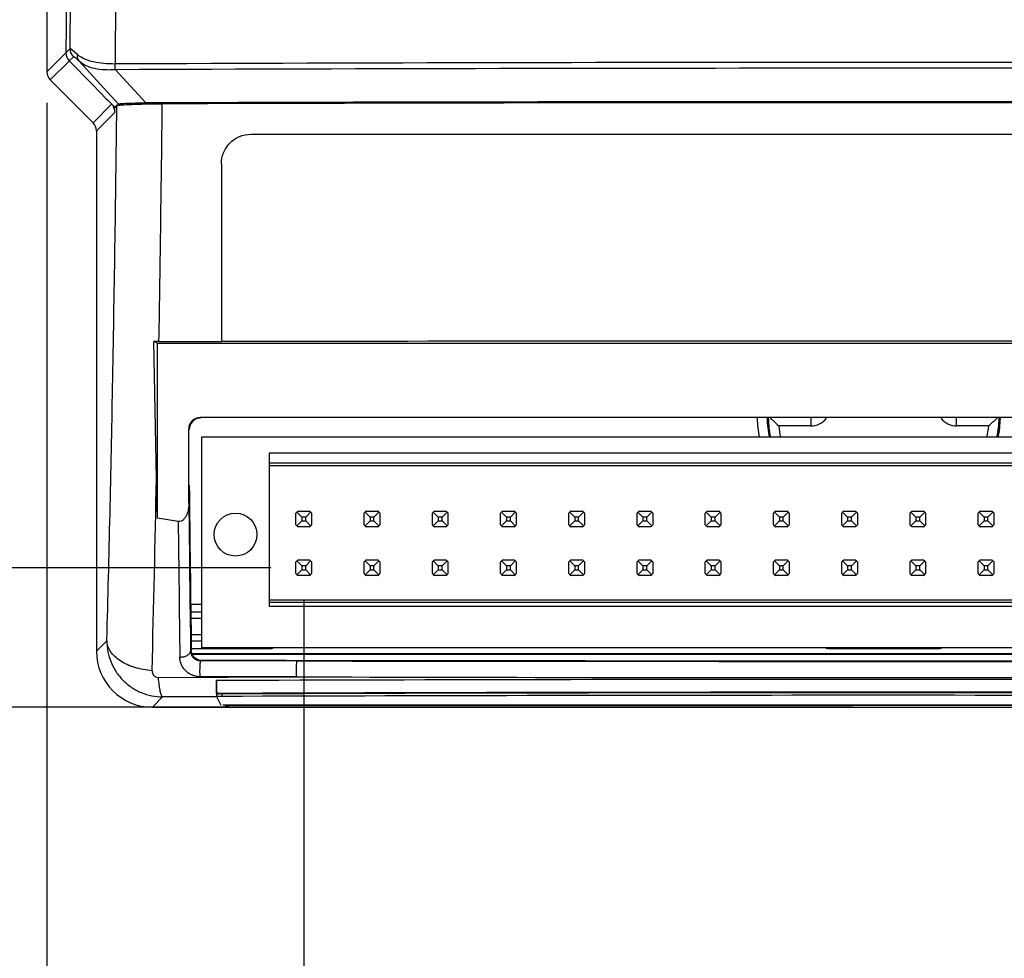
# Model space of a CAD drawing. Header units: inches. Extents: x 0 to 34, y 0 to 22.
# Tile 4 of 45: x 7.7 to 9.7, y 4.9 to 6.8. Entities that reach past the tile are written whole.
import ezdxf

# ---------------------------------------------------------------- set-up
doc = ezdxf.new("R2010")
doc.units = ezdxf.units.IN
doc.header["$LTSCALE"] = 1.87
doc.header["$MEASUREMENT"] = 0
doc.layers.get('0').update_dxf_attribs({"linetype": 'CONTINUOUS'})
doc.layers.add('DIMENSIONS', color=7, linetype='CONTINUOUS')
doc.styles.get("Standard").update_dxf_attribs({"font": 'txt', "width": 0.8})
doc.dimstyles.new('DIMSTYLE_1', dxfattribs={"dimtxt": 0.125, "dimasz": 0.18, "dimexe": 0.18, "dimexo": 0.0625, "dimgap": 0.09, "dimtad": 0, "dimtih": 1, "dimtoh": 1, "dimdec": 3, "dimzin": 4, "dimdsep": 46, "dimtxsty": 'STANDARD', "dimblk": '_FILLED', "dimblk1": '_FILLED', "dimblk2": '_FILLED', "dimcen": 0.09, "dimadec": 0, "dimazin": 0, "dimtp": 0.01, "dimtm": 0.01, "dimtfac": 1, "dimtdec": 3, "dimtofl": 0, "dimtmove": 0, "dimatfit": 3, "dimldrblk": '_FILLED', "dimfxl": 1, "dimtolj": 1, "dimtzin": 4, "dimarcsym": 0})

# ---------------------------------------------------------------- blocks, each defined once
blk = doc.blocks.new('_FILLED')
at = {"color": 0, "linetype": 'BYBLOCK'}
blk.add_solid([(0, 0), (-1, 0.174), (-1, -0.174)], dxfattribs=at)
blk = doc.blocks.new('*D3')
at = {"layer": 'DIMENSIONS', "color": 2, "linetype": 'CONTINUOUS'}
for p, q in [((11.1363, 6.8656), (11.1363, 3.8497)), ((7.7563, 6.6429), (7.7563, 3.8497)), ((7.7563, 3.9747), (8.7213, 3.9747)), ((11.1363, 3.9747), (10.1713, 3.9747))]:
    blk.add_line(p, q, dxfattribs=at)
at = {"layer": 'DIMENSIONS', "color": 2, "linetype": 'CONTINUOUS', "xscale": 0.18, "yscale": 0.18, "zscale": 0.18, "rotation": 180}
blk.add_blockref('_FILLED', (7.7563, 3.9747), dxfattribs=at)
at = {"layer": 'DIMENSIONS', "color": 2, "linetype": 'CONTINUOUS', "xscale": 0.18, "yscale": 0.18, "zscale": 0.18}
blk.add_blockref('_FILLED', (11.1363, 3.9747), dxfattribs=at)
at = {"layer": 'DIMENSIONS', "color": 2, "linetype": 'CONTINUOUS', "insert": (9.4463, 4.0372), "char_height": 0.125, "width": 1.325, "attachment_point": 2, "line_spacing_factor": 0.9}
blk.add_mtext('3.380{\\Ftxt.shx;\\W1.000000;\\H0.125000; }[85.85]', dxfattribs=at)
blk = doc.blocks.new('*D4')
at = {"layer": 'DIMENSIONS', "color": 2, "linetype": 'CONTINUOUS'}
for p, q in [((7.7563, 6.6429), (7.7563, 4.5479)), ((8.275, 5.6379), (8.275, 4.5479)), ((7.7563, 4.6729), (7.3373, 4.6729)), ((8.275, 4.6729), (8.635, 4.6729))]:
    blk.add_line(p, q, dxfattribs=at)
at = {"layer": 'DIMENSIONS', "color": 2, "linetype": 'CONTINUOUS', "xscale": 0.18, "yscale": 0.18, "zscale": 0.18}
blk.add_blockref('_FILLED', (7.7563, 4.6729), dxfattribs=at)
at = {"layer": 'DIMENSIONS', "color": 2, "linetype": 'CONTINUOUS', "xscale": 0.18, "yscale": 0.18, "zscale": 0.18, "rotation": 180}
blk.add_blockref('_FILLED', (8.275, 4.6729), dxfattribs=at)
at = {"layer": 'DIMENSIONS', "color": 2, "linetype": 'CONTINUOUS', "insert": (7.2748, 4.7354), "char_height": 0.125, "width": 1.225, "attachment_point": 3, "line_spacing_factor": 0.9}
blk.add_mtext('.519{\\Ftxt.shx;\\W1.000000;\\H0.125000; }[13.17]', dxfattribs=at)
blk = doc.blocks.new('*D5')
at = {"layer": 'DIMENSIONS', "color": 2, "linetype": 'CONTINUOUS'}
for p, q in [((7.0063, 5.7043), (7.0063, 6.0643)), ((8.2085, 5.7043), (6.8813, 5.7043)), ((7.9067, 5.4229), (6.8813, 5.4229)), ((7.0063, 5.4229), (7.0063, 5.1163)), ((7.0063, 5.1163), (6.8014, 5.1163))]:
    blk.add_line(p, q, dxfattribs=at)
at = {"layer": 'DIMENSIONS', "color": 2, "linetype": 'CONTINUOUS', "xscale": 0.18, "yscale": 0.18, "zscale": 0.18}
for p, rotation in [((7.0063, 5.7043), 270), ((7.0063, 5.4229), 90)]:
    blk.add_blockref('_FILLED', p, dxfattribs=dict(at, rotation=rotation))
at = {"layer": 'DIMENSIONS', "color": 2, "linetype": 'CONTINUOUS', "insert": (6.7389, 5.1788), "char_height": 0.125, "width": 1.125, "attachment_point": 3, "line_spacing_factor": 0.9}
blk.add_mtext('.281{\\Ftxt.shx;\\W1.000000;\\H0.125000; }[7.15]', dxfattribs=at)
blk = doc.blocks.new('*D6')
at = {"layer": 'DIMENSIONS', "color": 2, "linetype": 'CONTINUOUS'}
for p, q in [((8.2045, 9.7054), (6.0512, 9.7054)), ((6.1762, 9.7054), (6.1762, 7.6892)), ((6.1762, 5.4229), (6.1762, 7.4392)), ((9.3838, 5.4229), (6.0512, 5.4229))]:
    blk.add_line(p, q, dxfattribs=at)
at = {"layer": 'DIMENSIONS', "color": 2, "linetype": 'CONTINUOUS', "xscale": 0.18, "yscale": 0.18, "zscale": 0.18}
for p, rotation in [((6.1762, 9.7054), 90), ((6.1762, 5.4229), 270)]:
    blk.add_blockref('_FILLED', p, dxfattribs=dict(at, rotation=rotation))
at = {"layer": 'DIMENSIONS', "color": 2, "linetype": 'CONTINUOUS', "insert": (6.1762, 7.6267), "char_height": 0.125, "width": 1.425, "attachment_point": 2, "line_spacing_factor": 0.9}
blk.add_mtext('4.283{\\Ftxt.shx;\\W1.000000;\\H0.125000; }[108.78]', dxfattribs=at)

msp = doc.modelspace()

# ---------------------------------------------------------------- linework, layer by layer
at = {"color": 6, "linetype": 'CONTINUOUS'}
for p, q in [((7.7563, 6.9358), (7.7563, 6.7054)), ((7.803, 6.7522), (7.8044, 6.9026)), ((7.8955, 6.9102), (7.8938, 6.7212)), ((7.7962, 6.8936), (7.7947, 6.7439)), ((7.7563, 6.7054), (7.7944, 6.7435)), ((7.7947, 6.7439), (7.803, 6.7522)), ((7.8184, 6.7396), (7.803, 6.7522)), ((7.801, 6.7272), (7.763, 6.6892)), ((7.8097, 6.7359), (7.8013, 6.7275)), ((7.9007, 6.6403), (7.8216, 6.7267)), ((7.9559, 6.6427), (7.8946, 6.7095)), ((7.763, 6.6892), (7.8496, 6.6026)), ((7.8868, 6.6399), (7.8496, 6.6026)), ((7.8933, 6.6234), (7.8563, 6.5864)), ((7.8969, 6.6379), (7.8962, 6.6358)), ((7.8975, 6.6331), (7.8976, 6.6355)), ((7.8976, 6.6355), (7.8976, 6.6376)), ((7.9007, 6.6403), (7.8981, 6.6377)), ((7.8563, 6.5864), (7.8563, 5.5358)), ((8.1685, 6.5795), (8.1686, 6.5794)), ((8.1685, 6.5795), (10.724, 6.5795)), ((8.1088, 6.5194), (8.1087, 6.5194)), ((8.1087, 6.5194), (8.1087, 6.161)), ((7.9793, 6.1574), (7.9725, 6.1608)), ((7.9749, 6.0223), (7.9725, 6.1608)), ((7.9793, 6.1574), (10.9133, 6.1574)), ((7.9793, 5.8044), (7.9793, 6.1574)), ((7.9827, 6.1608), (8.1087, 6.161)), ((7.9776, 5.8847), (7.9749, 6.0223)), ((10.8268, 6.0074), (8.0658, 6.0074)), ((9.299, 6.0064), (9.299, 5.9907)), ((9.5936, 5.9907), (9.5936, 6.0064)), ((9.299, 5.9907), (9.2342, 5.9907)), ((9.6584, 5.9907), (9.5936, 5.9907)), ((8.0428, 5.835), (8.0428, 5.9844)), ((7.9793, 5.8044), (7.9776, 5.8847)), ((8.0214, 5.7976), (7.9793, 5.8044)), ((8.0683, 5.6304), (8.0458, 5.6304)), ((8.0458, 5.6154), (8.0683, 5.6154)), ((8.047, 5.6027), (8.0683, 5.6027)), ((8.0683, 5.5692), (8.0474, 5.5692)), ((7.8563, 5.5358), (7.8774, 5.557)), ((8.0683, 5.5564), (8.0476, 5.5564)), ((8.0478, 5.5376), (8.0464, 5.5362)), ((8.0478, 5.5414), (8.2058, 5.5414)), ((8.0494, 5.5311), (10.8431, 5.5311)), ((10.8427, 5.5291), (8.0499, 5.5291)), ((9.3368, 5.5414), (9.5558, 5.5414)), ((8.0668, 5.5166), (8.0681, 5.5179)), ((8.2619, 5.5163), (8.0668, 5.5166)), ((7.9814, 5.4829), (8.2605, 5.4841)), ((8.2605, 5.4841), (8.0652, 5.4844)), ((8.0997, 5.4441), (8.0992, 5.449)), ((8.1097, 5.4507), (8.0994, 5.4506)), ((7.99, 5.4437), (7.9692, 5.4229)), ((8.0963, 5.4441), (7.99, 5.4437)), ((8.0997, 5.4441), (8.0963, 5.4441)), ((8.1085, 5.4265), (8.0997, 5.4441)), ((7.9692, 5.4229), (10.9234, 5.4229)), ((10.769, 5.426), (8.1235, 5.426))]:
    msp.add_line(p, q, dxfattribs=at)
at = {"color": 7, "linetype": 'CONTINUOUS'}
for p, q in [((7.8013, 6.7275), (7.8023, 6.7264)), ((7.8013, 6.7275), (7.8023, 6.7264)), ((7.8023, 6.7264), (7.8477, 6.6803)), ((7.8023, 6.7264), (7.8477, 6.6803)), ((7.8477, 6.6803), (7.8632, 6.6645)), ((7.8477, 6.6803), (7.8632, 6.6645)), ((7.8632, 6.6645), (7.8756, 6.6519)), ((7.8632, 6.6645), (7.8756, 6.6519)), ((7.8756, 6.6519), (7.8797, 6.6478)), ((7.8756, 6.6519), (7.8796, 6.6478)), ((7.8796, 6.6478), (7.8805, 6.647)), ((7.8797, 6.6478), (7.8866, 6.6408)), ((7.8805, 6.647), (7.8865, 6.6408)), ((7.8865, 6.6408), (7.8878, 6.6395)), ((7.8866, 6.6408), (7.8878, 6.6395)), ((7.8878, 6.6395), (7.8938, 6.6334)), ((7.8878, 6.6395), (7.8938, 6.6334)), ((7.8938, 6.6334), (7.8962, 6.6358)), ((10.8242, 5.9681), (8.0683, 5.9681)), ((8.0683, 5.9681), (8.0683, 5.5429)), ((8.2061, 5.9361), (10.6864, 5.9361)), ((8.2061, 5.6262), (8.2061, 5.9361)), ((8.2061, 5.9159), (10.6864, 5.9159)), ((8.2061, 5.911), (10.6864, 5.911)), ((8.2592, 5.7909), (8.2592, 5.8146)), ((8.271, 5.8067), (8.2611, 5.8167)), ((8.2632, 5.8185), (8.2868, 5.8185)), ((8.2789, 5.8067), (8.271, 5.8067)), ((8.271, 5.8067), (8.271, 5.7988)), ((8.2889, 5.8167), (8.2789, 5.8067)), ((8.2789, 5.7988), (8.2789, 5.8067)), ((8.2907, 5.8146), (8.2907, 5.7909)), ((8.397, 5.7909), (8.397, 5.8146)), ((8.4088, 5.8067), (8.3989, 5.8167)), ((8.401, 5.8185), (8.4246, 5.8185)), ((8.4167, 5.8067), (8.4088, 5.8067)), ((8.4088, 5.8067), (8.4088, 5.7988)), ((8.4267, 5.8167), (8.4167, 5.8067)), ((8.4167, 5.7988), (8.4167, 5.8067)), ((8.4285, 5.8146), (8.4285, 5.7909)), ((8.5348, 5.7909), (8.5348, 5.8146)), ((8.5466, 5.8067), (8.5367, 5.8167)), ((8.5388, 5.8185), (8.5624, 5.8185)), ((8.5545, 5.8067), (8.5466, 5.8067)), ((8.5466, 5.8067), (8.5466, 5.7988)), ((8.5645, 5.8167), (8.5545, 5.8067)), ((8.5545, 5.7988), (8.5545, 5.8067)), ((8.5663, 5.8146), (8.5663, 5.7909)), ((8.6726, 5.7909), (8.6726, 5.8146)), ((8.6844, 5.8067), (8.6744, 5.8167)), ((8.6766, 5.8185), (8.7002, 5.8185)), ((8.6923, 5.8067), (8.6844, 5.8067)), ((8.6844, 5.8067), (8.6844, 5.7988)), ((8.7023, 5.8167), (8.6923, 5.8067)), ((8.6923, 5.7988), (8.6923, 5.8067)), ((8.7041, 5.8146), (8.7041, 5.7909)), ((8.8104, 5.7909), (8.8104, 5.8146)), ((8.8222, 5.8067), (8.8122, 5.8167)), ((8.8144, 5.8185), (8.838, 5.8185)), ((8.8301, 5.8067), (8.8222, 5.8067)), ((8.8222, 5.8067), (8.8222, 5.7988)), ((8.8401, 5.8167), (8.8301, 5.8067)), ((8.8301, 5.7988), (8.8301, 5.8067)), ((8.8419, 5.8146), (8.8419, 5.7909)), ((8.9482, 5.7909), (8.9482, 5.8146)), ((8.96, 5.8067), (8.95, 5.8167)), ((8.9521, 5.8185), (8.9758, 5.8185)), ((8.9679, 5.8067), (8.96, 5.8067)), ((8.96, 5.8067), (8.96, 5.7988)), ((8.9779, 5.8167), (8.9679, 5.8067)), ((8.9679, 5.7988), (8.9679, 5.8067)), ((8.9797, 5.8146), (8.9797, 5.7909)), ((9.086, 5.7909), (9.086, 5.8146)), ((9.0978, 5.8067), (9.0878, 5.8167)), ((9.0899, 5.8185), (9.1136, 5.8185)), ((9.1057, 5.8067), (9.0978, 5.8067)), ((9.0978, 5.8067), (9.0978, 5.7988)), ((9.1157, 5.8167), (9.1057, 5.8067)), ((9.1057, 5.7988), (9.1057, 5.8067)), ((9.1175, 5.8146), (9.1175, 5.7909)), ((9.2238, 5.7909), (9.2238, 5.8146)), ((9.2356, 5.8067), (9.2256, 5.8167)), ((9.2277, 5.8185), (9.2514, 5.8185)), ((9.2435, 5.8067), (9.2356, 5.8067)), ((9.2356, 5.8067), (9.2356, 5.7988)), ((9.2535, 5.8167), (9.2435, 5.8067)), ((9.2435, 5.7988), (9.2435, 5.8067)), ((9.2553, 5.8146), (9.2553, 5.7909)), ((9.3616, 5.7909), (9.3616, 5.8146)), ((9.3734, 5.8067), (9.3634, 5.8167)), ((9.3655, 5.8185), (9.3892, 5.8185)), ((9.3813, 5.8067), (9.3734, 5.8067)), ((9.3734, 5.8067), (9.3734, 5.7988)), ((9.3913, 5.8167), (9.3813, 5.8067)), ((9.3813, 5.7988), (9.3813, 5.8067)), ((9.3931, 5.8146), (9.3931, 5.7909)), ((9.4994, 5.7909), (9.4994, 5.8146)), ((9.5112, 5.8067), (9.5012, 5.8167)), ((9.5033, 5.8185), (9.527, 5.8185)), ((9.5191, 5.8067), (9.5112, 5.8067)), ((9.5112, 5.8067), (9.5112, 5.7988)), ((9.5291, 5.8167), (9.5191, 5.8067)), ((9.5191, 5.7988), (9.5191, 5.8067)), ((9.5309, 5.8146), (9.5309, 5.7909)), ((9.6372, 5.7909), (9.6372, 5.8146)), ((9.649, 5.8067), (9.639, 5.8167)), ((9.6411, 5.8185), (9.6647, 5.8185)), ((9.6569, 5.8067), (9.649, 5.8067)), ((9.649, 5.8067), (9.649, 5.7988)), ((9.6669, 5.8167), (9.6569, 5.8067)), ((9.6569, 5.7988), (9.6569, 5.8067)), ((9.6687, 5.8146), (9.6687, 5.7909)), ((8.2611, 5.7888), (8.271, 5.7988)), ((8.2868, 5.787), (8.2632, 5.787)), ((8.271, 5.7988), (8.2789, 5.7988)), ((8.2789, 5.7988), (8.2889, 5.7888)), ((8.3989, 5.7888), (8.4088, 5.7988)), ((8.4246, 5.787), (8.401, 5.787)), ((8.4088, 5.7988), (8.4167, 5.7988)), ((8.4167, 5.7988), (8.4267, 5.7888)), ((8.5366, 5.7888), (8.5466, 5.7988)), ((8.5624, 5.787), (8.5388, 5.787)), ((8.5466, 5.7988), (8.5545, 5.7988)), ((8.5545, 5.7988), (8.5645, 5.7888)), ((8.6744, 5.7888), (8.6844, 5.7988)), ((8.7002, 5.787), (8.6766, 5.787)), ((8.6844, 5.7988), (8.6923, 5.7988)), ((8.6923, 5.7988), (8.7023, 5.7888)), ((8.8122, 5.7888), (8.8222, 5.7988)), ((8.838, 5.787), (8.8144, 5.787)), ((8.8222, 5.7988), (8.8301, 5.7988)), ((8.8301, 5.7988), (8.8401, 5.7888)), ((8.95, 5.7888), (8.96, 5.7988)), ((8.9758, 5.787), (8.9521, 5.787)), ((8.96, 5.7988), (8.9679, 5.7988)), ((8.9679, 5.7988), (8.9779, 5.7888)), ((9.0878, 5.7888), (9.0978, 5.7988)), ((9.1136, 5.787), (9.0899, 5.787)), ((9.0978, 5.7988), (9.1057, 5.7988)), ((9.1057, 5.7988), (9.1157, 5.7888)), ((9.2256, 5.7888), (9.2356, 5.7988)), ((9.2514, 5.787), (9.2277, 5.787)), ((9.2356, 5.7988), (9.2435, 5.7988)), ((9.2435, 5.7988), (9.2535, 5.7888)), ((9.3634, 5.7888), (9.3734, 5.7988)), ((9.3892, 5.787), (9.3655, 5.787)), ((9.3734, 5.7988), (9.3813, 5.7988)), ((9.3813, 5.7988), (9.3913, 5.7888)), ((9.5012, 5.7888), (9.5112, 5.7988)), ((9.527, 5.787), (9.5033, 5.787)), ((9.5112, 5.7988), (9.5191, 5.7988)), ((9.5191, 5.7988), (9.5291, 5.7888)), ((9.639, 5.7888), (9.649, 5.7988)), ((9.6647, 5.787), (9.6411, 5.787)), ((9.649, 5.7988), (9.6569, 5.7988)), ((9.6569, 5.7988), (9.6669, 5.7888)), ((8.2592, 5.6925), (8.2592, 5.7161)), ((8.271, 5.7083), (8.2611, 5.7182)), ((8.2632, 5.7201), (8.2868, 5.7201)), ((8.2789, 5.7083), (8.271, 5.7083)), ((8.271, 5.7083), (8.271, 5.7004)), ((8.2889, 5.7182), (8.2789, 5.7083)), ((8.2789, 5.7004), (8.2789, 5.7083)), ((8.2907, 5.7161), (8.2907, 5.6925)), ((8.397, 5.6925), (8.397, 5.7161)), ((8.4088, 5.7083), (8.3989, 5.7182)), ((8.401, 5.7201), (8.4246, 5.7201)), ((8.4167, 5.7083), (8.4088, 5.7083)), ((8.4088, 5.7083), (8.4088, 5.7004)), ((8.4267, 5.7182), (8.4167, 5.7083)), ((8.4167, 5.7004), (8.4167, 5.7083)), ((8.4285, 5.7161), (8.4285, 5.6925)), ((8.5348, 5.6925), (8.5348, 5.7161)), ((8.5466, 5.7083), (8.5366, 5.7182)), ((8.5388, 5.7201), (8.5624, 5.7201)), ((8.5545, 5.7083), (8.5466, 5.7083)), ((8.5466, 5.7083), (8.5466, 5.7004)), ((8.5645, 5.7182), (8.5545, 5.7083)), ((8.5545, 5.7004), (8.5545, 5.7083)), ((8.5663, 5.7161), (8.5663, 5.6925)), ((8.6726, 5.6925), (8.6726, 5.7161)), ((8.6844, 5.7083), (8.6744, 5.7182)), ((8.6766, 5.7201), (8.7002, 5.7201)), ((8.6923, 5.7083), (8.6844, 5.7083)), ((8.6844, 5.7083), (8.6844, 5.7004)), ((8.7023, 5.7182), (8.6923, 5.7083)), ((8.6923, 5.7004), (8.6923, 5.7083)), ((8.7041, 5.7161), (8.7041, 5.6925)), ((8.8104, 5.6925), (8.8104, 5.7161)), ((8.8222, 5.7083), (8.8122, 5.7182)), ((8.8144, 5.7201), (8.838, 5.7201)), ((8.8301, 5.7083), (8.8222, 5.7083)), ((8.8222, 5.7083), (8.8222, 5.7004)), ((8.8401, 5.7182), (8.8301, 5.7083)), ((8.8301, 5.7004), (8.8301, 5.7083)), ((8.8419, 5.7161), (8.8419, 5.6925)), ((8.9482, 5.6925), (8.9482, 5.7161)), ((8.96, 5.7083), (8.95, 5.7182)), ((8.9521, 5.7201), (8.9758, 5.7201)), ((8.9679, 5.7083), (8.96, 5.7083)), ((8.96, 5.7083), (8.96, 5.7004)), ((8.9779, 5.7182), (8.9679, 5.7083)), ((8.9679, 5.7004), (8.9679, 5.7083)), ((8.9797, 5.7161), (8.9797, 5.6925)), ((9.086, 5.6925), (9.086, 5.7161)), ((9.0978, 5.7083), (9.0878, 5.7182)), ((9.0899, 5.7201), (9.1136, 5.7201)), ((9.1057, 5.7083), (9.0978, 5.7083)), ((9.0978, 5.7083), (9.0978, 5.7004)), ((9.1157, 5.7182), (9.1057, 5.7083)), ((9.1057, 5.7004), (9.1057, 5.7083)), ((9.1175, 5.7161), (9.1175, 5.6925)), ((9.2238, 5.6925), (9.2238, 5.7161)), ((9.2356, 5.7083), (9.2256, 5.7182)), ((9.2277, 5.7201), (9.2514, 5.7201)), ((9.2435, 5.7083), (9.2356, 5.7083)), ((9.2356, 5.7083), (9.2356, 5.7004)), ((9.2535, 5.7182), (9.2435, 5.7083)), ((9.2435, 5.7004), (9.2435, 5.7083)), ((9.2553, 5.7161), (9.2553, 5.6925)), ((9.3616, 5.6925), (9.3616, 5.7161)), ((9.3734, 5.7083), (9.3634, 5.7182)), ((9.3655, 5.7201), (9.3892, 5.7201)), ((9.3813, 5.7083), (9.3734, 5.7083)), ((9.3734, 5.7083), (9.3734, 5.7004)), ((9.3913, 5.7182), (9.3813, 5.7083)), ((9.3813, 5.7004), (9.3813, 5.7083)), ((9.3931, 5.7161), (9.3931, 5.6925)), ((9.4994, 5.6925), (9.4994, 5.7161)), ((9.5112, 5.7083), (9.5012, 5.7182)), ((9.5033, 5.7201), (9.527, 5.7201)), ((9.5191, 5.7083), (9.5112, 5.7083)), ((9.5112, 5.7083), (9.5112, 5.7004)), ((9.5291, 5.7182), (9.5191, 5.7083)), ((9.5191, 5.7004), (9.5191, 5.7083)), ((9.5309, 5.7161), (9.5309, 5.6925)), ((9.6372, 5.6925), (9.6372, 5.7161)), ((9.649, 5.7083), (9.639, 5.7182)), ((9.6411, 5.7201), (9.6647, 5.7201)), ((9.6569, 5.7083), (9.649, 5.7083)), ((9.649, 5.7083), (9.649, 5.7004)), ((9.6669, 5.7182), (9.6569, 5.7083)), ((9.6569, 5.7004), (9.6569, 5.7083)), ((9.6687, 5.7161), (9.6687, 5.6925)), ((8.2611, 5.6904), (8.271, 5.7004)), ((8.2868, 5.6886), (8.2632, 5.6886)), ((8.271, 5.7004), (8.2789, 5.7004)), ((8.2789, 5.7004), (8.2889, 5.6904)), ((8.3989, 5.6904), (8.4088, 5.7004)), ((8.4246, 5.6886), (8.401, 5.6886)), ((8.4088, 5.7004), (8.4167, 5.7004)), ((8.4167, 5.7004), (8.4267, 5.6904)), ((8.5367, 5.6904), (8.5466, 5.7004)), ((8.5624, 5.6886), (8.5388, 5.6886)), ((8.5466, 5.7004), (8.5545, 5.7004)), ((8.5545, 5.7004), (8.5645, 5.6904)), ((8.6744, 5.6904), (8.6844, 5.7004)), ((8.7002, 5.6886), (8.6766, 5.6886)), ((8.6844, 5.7004), (8.6923, 5.7004)), ((8.6923, 5.7004), (8.7023, 5.6904)), ((8.8122, 5.6904), (8.8222, 5.7004)), ((8.838, 5.6886), (8.8144, 5.6886)), ((8.8222, 5.7004), (8.8301, 5.7004)), ((8.8301, 5.7004), (8.8401, 5.6904)), ((8.95, 5.6904), (8.96, 5.7004)), ((8.9758, 5.6886), (8.9521, 5.6886)), ((8.96, 5.7004), (8.9679, 5.7004)), ((8.9679, 5.7004), (8.9779, 5.6904)), ((9.0878, 5.6904), (9.0978, 5.7004)), ((9.1136, 5.6886), (9.0899, 5.6886)), ((9.0978, 5.7004), (9.1057, 5.7004)), ((9.1057, 5.7004), (9.1157, 5.6904)), ((9.2256, 5.6904), (9.2356, 5.7004)), ((9.2514, 5.6886), (9.2277, 5.6886)), ((9.2356, 5.7004), (9.2435, 5.7004)), ((9.2435, 5.7004), (9.2535, 5.6904)), ((9.3634, 5.6904), (9.3734, 5.7004)), ((9.3892, 5.6886), (9.3655, 5.6886)), ((9.3734, 5.7004), (9.3813, 5.7004)), ((9.3813, 5.7004), (9.3913, 5.6904)), ((9.5012, 5.6904), (9.5112, 5.7004)), ((9.527, 5.6886), (9.5033, 5.6886)), ((9.5112, 5.7004), (9.5191, 5.7004)), ((9.5191, 5.7004), (9.5291, 5.6904)), ((9.639, 5.6904), (9.649, 5.7004)), ((9.6647, 5.6886), (9.6411, 5.6886)), ((9.649, 5.7004), (9.6569, 5.7004)), ((9.6569, 5.7004), (9.6669, 5.6904)), ((8.2061, 5.6394), (10.6864, 5.6394)), ((10.6864, 5.634), (8.2061, 5.634)), ((10.6864, 5.6262), (8.2061, 5.6262)), ((10.8242, 5.5429), (8.0683, 5.5429)), ((8.103, 5.4495), (8.098, 5.4493)), ((8.1098, 5.4496), (8.103, 5.4495)), ((8.1098, 5.4496), (8.1098, 5.4446)), ((8.103, 5.4445), (8.098, 5.4443)), ((8.1098, 5.4446), (8.103, 5.4445)), ((10.7413, 5.427), (8.1113, 5.427))]:
    msp.add_line(p, q, dxfattribs=at)
msp.add_circle((8.1372, 5.7713), 0.0433, dxfattribs=at)
at = {"color": 6, "linetype": 'CONTINUOUS'}
for centre, radius, start, end in [((7.8175, 6.7435), 0.0228, 179.3729, 224.53), ((7.826, 6.7522), 0.023, 180.0752, 225.009), ((9.4463, -379.4651), 386.1895, 89.769668, 90.230332), ((9.4463, -392.6062), 399.3188, 89.777358, 90.222642), ((9.4463, -452.0322), 458.6773, 89.813833, 90.186167), ((9.4463, -447.3308), 453.9739, 89.8119, 90.183989), ((-74.0034, 7.5989), 81.9066, 358.929707, 359.324387), ((7.8703, 6.624), 0.0229, 14.358, 29.4967), ((7.8697, 6.6238), 0.0236, 358.9445, 14.3469), ((7.8644, 6.6242), 0.0289, 358.4525, 10.7102), ((7.6352, 6.6442), 0.259, 355.3957, 356.1037), ((7.6637, 6.6425), 0.2303, 356.0347, 356.9174), ((7.5987, 6.6458), 0.2954, 356.9668, 357.5883), ((7.5162, 6.6493), 0.3781, 357.5777, 357.7167), ((-83.4931, 7.6714), 91.4882, 359.053904, 359.354436), ((7.9903, 1.4857), 4.6751, 90.093, 90.2179), ((9.4463, -856.3966), 862.5585, 89.911156, 90.088844), ((-54.722, 7.2237), 62.6216, 358.474871, 358.943412), ((9.4463, 6.0134), 0.2557, 181.6502, 190.2277), ((9.4463, 6.0134), 0.2357, 181.7244, 191.1667), ((9.4463, 6.0134), 0.2333, 181.7353, 191.2863), ((9.6352, 6.4368), 0.5998, 225.819, 228.046), ((9.299, 6.0307), 0.04, 269.9999, 321.8489), ((9.5936, 6.0307), 0.04, 218.1485, 269.9993), ((9.2557, 6.4386), 0.6023, 311.9599, 314.1775), ((9.4463, 6.0134), 0.2333, 348.7137, 358.2647), ((9.4463, 6.0134), 0.2357, 348.8333, 358.2756), ((9.4463, 6.0134), 0.2133, 186.1117, 192.4769), ((9.4463, 6.0134), 0.2133, 347.5248, 353.8883), ((-58.3864, 7.2201), 66.3774, 358.512117, 358.847289), ((127.006, 7.128), 118.9688, 180.605261, 180.765956), ((132.6922, 7.1568), 124.6563, 180.607539, 180.744915), ((132.5363, 7.1376), 124.522, 180.616609, 180.742407), ((8.2058, 5.5715), 0.0301, 270.0664, 284.814), ((9.5558, 5.5715), 0.0301, 270.0664, 284.814), ((8.0681, 5.5383), 0.0204, 253.2366, 269.8505), ((9.4463, 779.7182), 774.2016, 269.898003, 270.101997), ((9.4463, 784.6946), 779.1792, 269.9129099, 270.0870901), ((9.4463, -370.2917), 375.7707, 89.79449, 90.20551), ((9.4463, 453.5619), 448.0793, 269.848377, 270.151623), ((9.4463, -366.9028), 372.3559, 89.800739, 90.20567)]:
    msp.add_arc(centre, radius, start, end, dxfattribs=at)
at = {"color": 7, "linetype": 'CONTINUOUS'}
for centre, radius, start, end in [((8.275, 5.8028), 0.0197, 126.8699, 143.1301), ((8.275, 5.8028), 0.0197, 36.8699, 53.1301), ((8.4128, 5.8028), 0.0197, 126.8699, 143.1301), ((8.4128, 5.8028), 0.0197, 36.8699, 53.1301), ((8.5506, 5.8028), 0.0197, 126.8699, 143.1301), ((8.5506, 5.8028), 0.0197, 36.8699, 53.1301), ((8.6884, 5.8028), 0.0197, 126.8699, 143.1301), ((8.6884, 5.8028), 0.0197, 36.8699, 53.1301), ((8.8262, 5.8028), 0.0197, 126.8699, 143.1301), ((8.8262, 5.8028), 0.0197, 36.8699, 53.1301), ((8.964, 5.8028), 0.0197, 126.8699, 143.1301), ((8.964, 5.8028), 0.0197, 36.8699, 53.1301), ((9.1018, 5.8028), 0.0197, 126.8699, 143.1301), ((9.1018, 5.8028), 0.0197, 36.8699, 53.1301), ((9.2395, 5.8028), 0.0197, 126.8699, 143.1301), ((9.2395, 5.8028), 0.0197, 36.8699, 53.1301), ((9.3773, 5.8028), 0.0197, 126.8699, 143.1301), ((9.3773, 5.8028), 0.0197, 36.8699, 53.1301), ((9.5151, 5.8028), 0.0197, 126.8699, 143.1301), ((9.5151, 5.8028), 0.0197, 36.8699, 53.1301), ((9.6529, 5.8028), 0.0197, 126.8699, 143.1301), ((9.6529, 5.8028), 0.0197, 36.8699, 53.1301), ((8.275, 5.8028), 0.0197, 216.8699, 233.1301), ((8.275, 5.8028), 0.0197, 306.8699, 323.1301), ((8.4128, 5.8028), 0.0197, 216.8699, 233.1301), ((8.4128, 5.8028), 0.0197, 306.8699, 323.1301), ((8.5506, 5.8028), 0.0197, 216.8699, 233.1301), ((8.5506, 5.8028), 0.0197, 306.8699, 323.1301), ((8.6884, 5.8028), 0.0197, 216.8699, 233.1301), ((8.6884, 5.8028), 0.0197, 306.8699, 323.1301), ((8.8262, 5.8028), 0.0197, 216.8699, 233.1301), ((8.8262, 5.8028), 0.0197, 306.8699, 323.1301), ((8.964, 5.8028), 0.0197, 216.8699, 233.1301), ((8.964, 5.8028), 0.0197, 306.8699, 323.1301), ((9.1018, 5.8028), 0.0197, 216.8699, 233.1301), ((9.1018, 5.8028), 0.0197, 306.8699, 323.1301), ((9.2395, 5.8028), 0.0197, 216.8699, 233.1301), ((9.2395, 5.8028), 0.0197, 306.8699, 323.1301), ((9.3773, 5.8028), 0.0197, 216.8699, 233.1301), ((9.3773, 5.8028), 0.0197, 306.8699, 323.1301), ((9.5151, 5.8028), 0.0197, 216.8699, 233.1301), ((9.5151, 5.8028), 0.0197, 306.8699, 323.1301), ((9.6529, 5.8028), 0.0197, 216.8699, 233.1301), ((9.6529, 5.8028), 0.0197, 306.8699, 323.1301), ((8.275, 5.7043), 0.0197, 126.8699, 143.1301), ((8.275, 5.7043), 0.0197, 36.8699, 53.1301), ((8.4128, 5.7043), 0.0197, 126.8699, 143.1301), ((8.4128, 5.7043), 0.0197, 36.8699, 53.1301), ((8.5506, 5.7043), 0.0197, 126.8699, 143.1301), ((8.5506, 5.7043), 0.0197, 36.8699, 53.1301), ((8.6884, 5.7043), 0.0197, 126.8699, 143.1301), ((8.6884, 5.7043), 0.0197, 36.8699, 53.1301), ((8.8262, 5.7043), 0.0197, 126.8699, 143.1301), ((8.8262, 5.7043), 0.0197, 36.8699, 53.1301), ((8.964, 5.7043), 0.0197, 126.8699, 143.1301), ((8.964, 5.7043), 0.0197, 36.8699, 53.1301), ((9.1018, 5.7043), 0.0197, 126.8699, 143.1301), ((9.1018, 5.7043), 0.0197, 36.8699, 53.1301), ((9.2395, 5.7043), 0.0197, 126.8699, 143.1301), ((9.2395, 5.7043), 0.0197, 36.8699, 53.1301), ((9.3773, 5.7043), 0.0197, 126.8699, 143.1301), ((9.3773, 5.7043), 0.0197, 36.8699, 53.1301), ((9.5151, 5.7043), 0.0197, 126.8699, 143.1301), ((9.5151, 5.7043), 0.0197, 36.8699, 53.1301), ((9.6529, 5.7043), 0.0197, 126.8699, 143.1301), ((9.6529, 5.7043), 0.0197, 36.8699, 53.1301), ((8.275, 5.7043), 0.0197, 216.8699, 233.1301), ((8.275, 5.7043), 0.0197, 306.8699, 323.1301), ((8.4128, 5.7043), 0.0197, 216.8699, 233.1301), ((8.4128, 5.7043), 0.0197, 306.8699, 323.1301), ((8.5506, 5.7043), 0.0197, 216.8699, 233.1301), ((8.5506, 5.7043), 0.0197, 306.8699, 323.1301), ((8.6884, 5.7043), 0.0197, 216.8699, 233.1301), ((8.6884, 5.7043), 0.0197, 306.8699, 323.1301), ((8.8262, 5.7043), 0.0197, 216.8699, 233.1301), ((8.8262, 5.7043), 0.0197, 306.8699, 323.1301), ((8.964, 5.7043), 0.0197, 216.8699, 233.1301), ((8.964, 5.7043), 0.0197, 306.8699, 323.1301), ((9.1018, 5.7043), 0.0197, 216.8699, 233.1301), ((9.1018, 5.7043), 0.0197, 306.8699, 323.1301), ((9.2395, 5.7043), 0.0197, 216.8699, 233.1301), ((9.2395, 5.7043), 0.0197, 306.8699, 323.1301), ((9.3773, 5.7043), 0.0197, 216.8699, 233.1301), ((9.3773, 5.7043), 0.0197, 306.8699, 323.1301), ((9.5151, 5.7043), 0.0197, 216.8699, 233.1301), ((9.5151, 5.7043), 0.0197, 306.8699, 323.1301), ((9.6529, 5.7043), 0.0197, 216.8699, 233.1301), ((9.6529, 5.7043), 0.0197, 306.8699, 323.1301), ((9.4285, -366.0781), 371.5301, 89.797576, 90.203375), ((9.4285, -366.079), 371.5259, 89.797569, 90.203376)]:
    msp.add_arc(centre, radius, start, end, dxfattribs=at)
at = {"color": 6, "linetype": 'CONTINUOUS'}
for centre, major_axis, ratio, start_param, end_param in [((7.7793, 6.7055), (0.0163, 0.0163), 0.998783, 2.356803, 3.141593), ((7.8333, 6.5864), (0.0163, 0.0163), 0.998783, -0.784789, 0), ((8.0658, 5.9844), (-0.0163, 0.0163), 0.999695, -0.785246, 0.785246), ((8.0668, 5.9834), (0.0163, -0.0163), 0.999695, 2.356347, 3.926839), ((7.9694, 5.536), (-0.08, -0.08), 0.998783, -0.784789, 0.784789), ((8.1235, 5.4265), (0.015, 0), 0.034921, -2.0881, -1.570796)]:
    msp.add_ellipse(centre, major_axis=major_axis, ratio=ratio, start_param=start_param, end_param=end_param, dxfattribs=at)
for points, knots in [([(7.8216, 6.7267), (7.8208, 6.7274), (7.8191, 6.7289), (7.8169, 6.7309), (7.8149, 6.7326), (7.8132, 6.7339), (7.812, 6.7348), (7.8112, 6.7354), (7.8108, 6.7356), (7.8104, 6.7358), (7.8101, 6.736), (7.8098, 6.736), (7.8097, 6.7359)], [0, 0, 0, 0, 0.225099, 0.425218, 0.597283, 0.739149, 0.849909, 0.893408, 0.929008, 0.956947, 0.977578, 1, 1, 1, 1]), ([(7.8216, 6.7267), (7.8209, 6.7275), (7.8196, 6.7293), (7.8185, 6.7324), (7.818, 6.736), (7.8182, 6.7384), (7.8184, 6.7396)], [0, 0, 0, 0, 0.231096, 0.472078, 0.727719, 1, 1, 1, 1]), ([(7.8938, 6.7212), (7.8863, 6.7212), (7.8718, 6.7218), (7.8511, 6.7248), (7.8331, 6.7303), (7.8227, 6.7362), (7.8184, 6.7396)], [0, 0, 0, 0, 0.284823, 0.551693, 0.791201, 1, 1, 1, 1]), ([(7.8946, 6.7095), (7.8909, 6.7093), (7.8836, 6.709), (7.8696, 6.7092), (7.8532, 6.7112), (7.8356, 6.7168), (7.8257, 6.723), (7.8216, 6.7267)], [0, 0, 0, 0, 0.144087, 0.284527, 0.548688, 0.786803, 1, 1, 1, 1]), ([(7.8946, 6.7095), (7.8944, 6.7113), (7.894, 6.7151), (7.8939, 6.719), (7.8938, 6.7212)], [0, 0, 0, 0, 0.446911, 1, 1, 1, 1]), ([(7.9051, 6.6412), (7.9062, 6.6413), (7.9086, 6.6415), (7.9148, 6.6419), (7.925, 6.6423), (7.9395, 6.6426), (7.9503, 6.6427), (7.9559, 6.6427)], [0, 0, 0, 0, 0.061925, 0.14318, 0.36827, 0.664527, 1, 1, 1, 1]), ([(7.8928, 6.6296), (7.8927, 6.63), (7.8923, 6.632), (7.8917, 6.6339), (7.8912, 6.6353)], [0, 0, 0, 0, 0.247663, 1, 1, 1, 1]), ([(7.8969, 6.6379), (7.8969, 6.6379), (7.897, 6.638), (7.8971, 6.638), (7.8973, 6.638), (7.8974, 6.638), (7.8975, 6.6379)], [0, 0, 0, 0, 0.185178, 0.380711, 0.643608, 1, 1, 1, 1]), ([(7.8981, 6.6377), (7.8987, 6.6378), (7.9, 6.638), (7.9024, 6.6383), (7.9055, 6.6386), (7.9079, 6.6388), (7.9091, 6.6389)], [0, 0, 0, 0, 0.154499, 0.373191, 0.655338, 1, 1, 1, 1]), ([(7.9007, 6.6403), (7.9007, 6.6403), (7.9009, 6.6404), (7.9013, 6.6406), (7.9021, 6.6408), (7.9035, 6.641), (7.9045, 6.6411), (7.9051, 6.6412)], [0, 0, 0, 0, 0.045109, 0.108803, 0.301863, 0.594766, 1, 1, 1, 1]), ([(7.9091, 6.6389), (7.9138, 6.6392), (7.9246, 6.6397), (7.9429, 6.6403), (7.9647, 6.6407), (7.9803, 6.6408), (7.9885, 6.6408)], [0, 0, 0, 0, 0.17657, 0.410729, 0.691083, 1, 1, 1, 1]), ([(8.1087, 6.5194), (8.1087, 6.5271), (8.1117, 6.5425), (8.1246, 6.5624), (8.1444, 6.5762), (8.1605, 6.5795), (8.1685, 6.5795)], [0, 0, 0, 0, 0.244267, 0.490792, 0.742444, 1, 1, 1, 1]), ([(8.0428, 5.835), (8.0428, 5.833), (8.0427, 5.8291), (8.0419, 5.8231), (8.0407, 5.8173), (8.0388, 5.8117), (8.0361, 5.8063), (8.0325, 5.8015), (8.0276, 5.7979), (8.0234, 5.7973), (8.0214, 5.7976)], [0, 0, 0, 0, 0.124955, 0.249961, 0.374931, 0.499942, 0.624946, 0.750059, 0.875119, 1, 1, 1, 1]), ([(7.8774, 5.557), (7.8774, 5.5496), (7.8788, 5.5348), (7.8852, 5.5135), (7.8956, 5.4938), (7.9097, 5.4765), (7.9269, 5.4623), (7.9465, 5.4517), (7.9678, 5.4452), (7.9827, 5.4437), (7.99, 5.4437)], [0, 0, 0, 0, 0.124832, 0.249878, 0.374789, 0.499736, 0.624723, 0.74975, 0.874968, 1, 1, 1, 1]), ([(7.9687, 5.4966), (7.9627, 5.497), (7.9509, 5.4985), (7.9339, 5.5026), (7.9184, 5.5085), (7.9047, 5.5159), (7.8934, 5.5248), (7.8847, 5.5347), (7.8791, 5.5455), (7.8776, 5.5532), (7.8774, 5.557)], [0, 0, 0, 0, 0.152334, 0.300553, 0.441469, 0.573074, 0.694044, 0.804228, 0.905202, 1, 1, 1, 1]), ([(8.0247, 5.5242), (8.0274, 5.5241), (8.0314, 5.5244), (8.0364, 5.5258), (8.0397, 5.5273), (8.0425, 5.5291), (8.0446, 5.5312), (8.046, 5.5336), (8.0463, 5.5353), (8.0464, 5.5362)], [0, 0, 0, 0, 0.300282, 0.443518, 0.577249, 0.699368, 0.809261, 0.908279, 1, 1, 1, 1]), ([(8.0464, 5.5362), (8.0464, 5.5357), (8.0465, 5.5337), (8.0469, 5.5317), (8.0474, 5.5303)], [0, 0, 0, 0, 0.242239, 1, 1, 1, 1]), ([(8.0474, 5.5303), (8.048, 5.5288), (8.0495, 5.5256), (8.0526, 5.5221), (8.0559, 5.5196), (8.0591, 5.518), (8.0628, 5.5169), (8.0655, 5.5166), (8.0668, 5.5166)], [0, 0, 0, 0, 0.195838, 0.417756, 0.545185, 0.686033, 0.84087, 1, 1, 1, 1]), ([(8.0622, 5.5187), (8.06, 5.5194), (8.0569, 5.521), (8.0535, 5.5239), (8.0508, 5.5272), (8.0485, 5.5317), (8.0479, 5.5357), (8.0478, 5.5376)], [0, 0, 0, 0, 0.274393, 0.40523, 0.530969, 0.770955, 1, 1, 1, 1]), ([(9.3291, 5.5424), (9.3298, 5.5423), (9.3323, 5.5417), (9.3349, 5.5414), (9.3368, 5.5414)], [0, 0, 0, 0, 0.250957, 1, 1, 1, 1]), ([(8.0652, 5.4844), (8.0623, 5.4844), (8.0565, 5.4851), (8.0483, 5.4878), (8.0411, 5.4921), (8.0351, 5.4974), (8.0305, 5.5036), (8.0262, 5.5123), (8.0249, 5.5195), (8.0247, 5.5242)], [0, 0, 0, 0, 0.138391, 0.275965, 0.408869, 0.536361, 0.658304, 0.775348, 1, 1, 1, 1]), ([(8.0652, 5.509), (8.0651, 5.5071), (8.0649, 5.5031), (8.0647, 5.4968), (8.0648, 5.4905), (8.065, 5.4864), (8.0652, 5.4845)], [0, 0, 0, 0, 0.234677, 0.498256, 0.763088, 1, 1, 1, 1]), ([(8.0668, 5.5166), (8.0667, 5.5166), (8.0665, 5.5164), (8.0663, 5.516), (8.0661, 5.5153), (8.0658, 5.5141), (8.0655, 5.5119), (8.0653, 5.5101), (8.0652, 5.509)], [0, 0, 0, 0, 0.034912, 0.093351, 0.179064, 0.292495, 0.599199, 1, 1, 1, 1]), ([(8.2605, 5.4842), (8.2604, 5.4858), (8.2603, 5.4892), (8.2602, 5.4944), (8.2602, 5.4997), (8.2603, 5.5041), (8.2605, 5.5073), (8.2606, 5.5095), (8.2608, 5.5114), (8.261, 5.513), (8.2612, 5.5144), (8.2614, 5.5153), (8.2616, 5.5159), (8.2618, 5.5162), (8.2619, 5.5163), (8.2619, 5.5163)], [0, 0, 0, 0, 0.148018, 0.313255, 0.482762, 0.644289, 0.718286, 0.785804, 0.845645, 0.896756, 0.938114, 0.969042, 0.989356, 0.995701, 1, 1, 1, 1]), ([(7.9687, 5.4965), (7.9686, 5.495), (7.969, 5.4918), (7.9714, 5.4872), (7.9757, 5.4838), (7.9795, 5.4829), (7.9814, 5.4829)], [0, 0, 0, 0, 0.224896, 0.462262, 0.722133, 1, 1, 1, 1]), ([(7.99, 5.4437), (7.9898, 5.4438), (7.9893, 5.4441), (7.9887, 5.4448), (7.9881, 5.4457), (7.9873, 5.4476), (7.9863, 5.4506), (7.9851, 5.4551), (7.9841, 5.4607), (7.9827, 5.4701), (7.9819, 5.4776), (7.9814, 5.4829)], [0, 0, 0, 0, 0.017258, 0.039158, 0.066861, 0.100884, 0.188647, 0.302858, 0.442703, 0.607001, 1, 1, 1, 1]), ([(8.0985, 5.4766), (8.0985, 5.4747), (8.0986, 5.4712), (8.0987, 5.4662), (8.0988, 5.4619), (8.0989, 5.4582), (8.099, 5.4556), (8.0991, 5.4538), (8.0992, 5.4528), (8.0992, 5.452), (8.0993, 5.4514), (8.0994, 5.4509), (8.0994, 5.4507), (8.0994, 5.4506)], [0, 0, 0, 0, 0.21497, 0.407695, 0.575877, 0.717659, 0.831856, 0.878259, 0.917377, 0.949147, 0.973518, 0.990456, 1, 1, 1, 1]), ([(8.0992, 5.449), (8.0991, 5.4506), (8.099, 5.4543), (8.0987, 5.4635), (8.0986, 5.4711), (8.0985, 5.4766)], [0, 0, 0, 0, 0.172682, 0.399557, 1, 1, 1, 1])]:
    msp.add_open_spline(points, degree=3, knots=knots, dxfattribs=at)

# ---------------------------------------------------------------- dimensions: what is measured, and where the dimension line sits
at = {"layer": 'DIMENSIONS', "color": 2, "linetype": 'CONTINUOUS'}
for base, p1, p2, picture, middle in [((6.1762123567, 9.7054153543), (9.3837890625, 5.4229153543), (8.2044977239, 9.7054153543), '*D6', (6.0262123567, 7.5641653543)), ((7.0063, 5.7043), (7.9067, 5.4229), (8.2085, 5.7043), '*D5', (5.9264, 5.1163))]:
    dim = msp.add_linear_dim(base=base, p1=p1, p2=p2, angle=90, dimstyle='DIMSTYLE_1', dxfattribs=at)
    dim.commit()
    dim.dimension.update_dxf_attribs({"geometry": picture, "text_midpoint": middle, "dimtype": 160})
for base, p2, picture, middle in [((11.1363, 3.9747), (11.1363, 6.8656), '*D3', (9.2963, 3.9747)), ((8.275, 4.6729), (8.275, 5.6379), '*D4', (6.4123, 4.6729))]:
    dim = msp.add_linear_dim(base=base, p1=(7.7563, 6.6429), p2=p2, dimstyle='DIMSTYLE_1', dxfattribs=at)
    dim.commit()
    dim.dimension.update_dxf_attribs({"geometry": picture, "text_midpoint": middle, "dimtype": 160})

doc.saveas('drawing.dxf')
